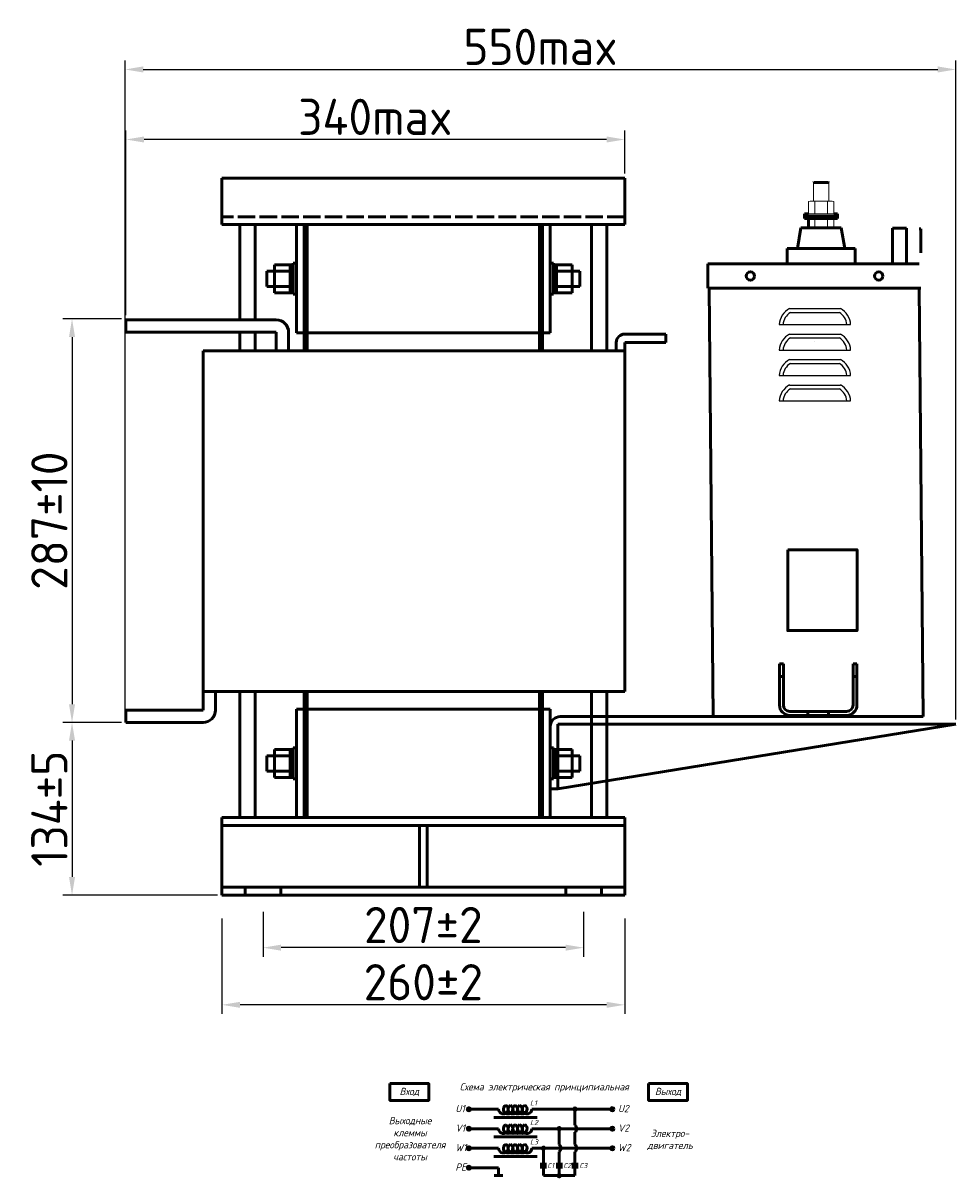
# Model space of a CAD drawing. Header units: millimetres. Extents: x -741 to 1059, y -53 to 1033.
# Tile 2 of 3: x -56 to 588, y 220 to 1017. Entities that reach past the tile are written whole.
import ezdxf

# ---------------------------------------------------------------- set-up
doc = ezdxf.new("R2010")
doc.units = ezdxf.units.MM
doc.linetypes.add('ACAD_ISO02W100', pattern=[15, 12, -3])
doc.layers.get('0').update_dxf_attribs({"lineweight": 50})
doc.styles.add('GOST-2.304_Type-B', font='GOST Common.ttf')
doc.styles.add('GOST-2.304_Type-B_italic', font='GOST Common Italic.ttf')
doc.dimstyles.new('ISO-25', dxfattribs={"dimtxt": 5, "dimasz": 2.5, "dimexe": 1.25, "dimexo": 0.625, "dimtad": 1, "dimtoh": 1, "dimdec": 0, "dimtxsty": 'GOST-2.304_Type-B', "dimcen": 2.5, "dimadec": 0, "dimazin": 0, "dimtfac": 1, "dimtdec": 0, "dimtmove": 0, "dimatfit": 3, "dimfxl": 1, "dimarcsym": 0})

# ---------------------------------------------------------------- blocks, each defined once
blk = doc.blocks.new('Схема')
for points in [[(126.85, -17.74, 1), (128.61, -17.74, 1)], [(115.97, -31.21, 1), (117.72, -31.21, 1)], [(105.05, -44.68, 1), (106.8, -44.68, 1)], [(115.97, -63.61, 1), (117.72, -63.61, 1)]]:
    blk.add_hatch(color=0).paths.add_polyline_path(points)
for p, q in [((74.98, -17.74), (55.53, -17.74)), ((71.66, -23.35), (101.59, -23.35)), ((97.97, -17.74), (128.61, -17.74)), ((127.73, -17.74), (152.48, -17.74)), ((127.73, -17.74), (127.73, -28.73)), ((74.98, -31.21), (55.53, -31.21)), ((97.97, -31.21), (130.42, -31.21)), ((116.85, -31.21), (116.85, -42.2)), ((130.42, -31.21), (152.48, -31.21)), ((71.66, -36.81), (101.59, -36.81)), ((127.73, -33.69), (127.73, -42.2)), ((74.98, -44.68), (55.53, -44.68)), ((97.97, -44.68), (136.56, -44.68)), ((105.93, -44.68), (105.93, -55.73)), ((116.85, -47.16), (116.85, -55.73)), ((127.73, -47.16), (127.73, -55.73)), ((136.56, -44.68), (152.48, -44.68)), ((71.66, -50.28), (101.59, -50.28)), ((103.73, -55.73), (108.12, -55.73)), ((114.65, -55.73), (119.04, -55.73)), ((125.53, -55.73), (129.93, -55.73)), ((74.98, -58.14), (55.53, -58.14)), ((77.95, -63.61), (72.01, -63.61)), ((74.98, -58.14), (74.98, -63.61)), ((103.73, -57.8), (108.12, -57.8)), ((105.93, -57.8), (105.93, -63.61)), ((105.93, -63.61), (120.07, -63.61)), ((114.65, -57.8), (119.04, -57.8)), ((116.85, -63.61), (116.85, -57.8)), ((116.85, -63.61), (127.73, -63.61)), ((125.53, -57.8), (129.93, -57.8)), ((127.73, -63.61), (127.73, -57.8))]:
    blk.add_line(p, q)
for points in [[(0, 0), (26.76, 0), (26.76, -11.69), (0, -11.69)], [(178.58, 0), (205.34, 0), (205.34, -11.69), (178.58, -11.69)]]:
    blk.add_lwpolyline(points, close=True)
for centre in [(54.46, -17.74), (153.56, -17.74), (54.46, -31.21), (153.56, -31.21), (54.46, -44.68), (153.56, -44.68), (54.46, -58.14)]:
    blk.add_circle(centre, 1.08)
at = {"color": 0}
for centre in [(127.73, -17.74), (116.85, -31.21), (105.93, -44.68), (116.85, -63.61)]:
    blk.add_circle(centre, 0.876, dxfattribs=at)
for centre, radius, start, end in [((78.26, -17.74), 3.28, 180, 60), ((81.54, -17.74), 3.28, 120, 60), ((84.83, -17.74), 3.28, 120, 60), ((88.11, -17.74), 3.28, 120, 60), ((91.4, -17.74), 3.28, 120, 60), ((94.68, -17.74), 3.28, 120, 0), ((78.26, -31.21), 3.28, 180, 60), ((81.54, -31.21), 3.28, 120, 60), ((84.83, -31.21), 3.28, 120, 60), ((88.11, -31.21), 3.28, 120, 60), ((91.4, -31.21), 3.28, 120, 60), ((94.68, -31.21), 3.28, 120, 0), ((125.73, -31.21), 3.19, 308.94144, 51.05856), ((78.26, -44.68), 3.28, 180, 60), ((81.54, -44.68), 3.28, 120, 60), ((84.83, -44.68), 3.28, 120, 60), ((88.11, -44.68), 3.28, 120, 60), ((91.4, -44.68), 3.28, 120, 60), ((94.68, -44.68), 3.28, 120, 0), ((114.84, -44.68), 3.19, 308.94144, 51.05856), ((125.73, -44.68), 3.19, 308.94144, 51.05856)]:
    blk.add_arc(centre, radius, start, end)
at = {"style": 'GOST-2.304_Type-B_italic'}
for s, insert, char_height, width, attachment_point in [('Схема электрическая принципиальная', (106.53, -2.96), 5, 143.4834, 5), ('Вход', (13.38, -5.84), 5, 26.7633, 5), ('Выход', (191.96, -5.84), 5, 26.7633, 5), ('U1', (45.18, -14.79), 5, 144.0546, 1), ('L1', (96.71, -11.66), 3.5, 76.8291, 1), ('U2', (157.44, -14.79), 5, 144.0546, 1), ('Выходные\\Pклеммы\\Pпреобразователя\\Pчастоты', (13.88, -38.1), 5, 26.7633, 5), ('V1', (45.18, -28.26), 5, 144.0546, 1), ('L2', (96.71, -25.13), 3.5, 76.8291, 1), ('V2', (157.44, -28.26), 5, 144.0546, 1), ('Электро-\\Pдвигатель', (193.3, -38.93), 5, 17.1809, 5), ('L3', (96.71, -38.59), 3.5, 76.8291, 1), ('W1', (45.18, -41.72), 5, 144.0546, 1), ('W2', (157.44, -41.72), 5, 144.0546, 1), ('PE', (45.18, -55.19), 5, 144.0546, 1), ('C1', (108.57, -54.89), 3.5, 76.8291, 1), ('C2', (119.64, -54.89), 3.5, 76.8291, 1), ('C3', (130.7, -54.89), 3.5, 76.8291, 1)]:
    blk.add_mtext(s, dxfattribs=dict(at, insert=insert, char_height=char_height, width=width, attachment_point=attachment_point))
blk = doc.blocks.new('*D68')
at = {"color": 0, "lineweight": -2, "transparency": 16777216}
for p, q in [((81.53, 398.25), (81.53, 332.41)), ((359.53, 398.25), (359.53, 332.41)), ((347.03, 338.66), (94.03, 338.66))]:
    blk.add_line(p, q, dxfattribs=at)
at = {"color": 0, "transparency": 16777216}
for points in [[(94.03, 340.74), (94.03, 336.58), (81.53, 338.66)], [(347.03, 340.74), (347.03, 336.58), (359.53, 338.66)]]:
    blk.add_solid(points, dxfattribs=at)
at = {"layer": 'Defpoints', "color": 0, "transparency": 16777216}
for p in [(81.53, 401.38), (359.53, 401.38), (81.53, 338.66)]:
    blk.add_point(p, dxfattribs=at)
at = {"color": 0, "transparency": 16777216, "insert": (220.53, 354.29), "char_height": 25, "attachment_point": 5, "style": 'GOST-2.304_Type-B'}
blk.add_mtext('260%%P2', dxfattribs=at)
blk = doc.blocks.new('*D65')
at = {"color": 0, "lineweight": -2, "transparency": 16777216}
for p, q in [((15.24, 814.8), (15.24, 942.46)), ((359.53, 912.63), (359.53, 942.46)), ((347.03, 936.21), (27.74, 936.21))]:
    blk.add_line(p, q, dxfattribs=at)
at = {"color": 0, "transparency": 16777216}
for points in [[(27.74, 938.29), (27.74, 934.12), (15.24, 936.21)], [(347.03, 938.29), (347.03, 934.12), (359.53, 936.21)]]:
    blk.add_solid(points, dxfattribs=at)
at = {"layer": 'Defpoints', "color": 0, "transparency": 16777216}
for p in [(15.24, 936.21), (359.53, 909.5), (15.24, 811.67)]:
    blk.add_point(p, dxfattribs=at)
at = {"color": 0, "transparency": 16777216, "insert": (187.38, 951.83), "char_height": 25, "attachment_point": 5, "style": 'GOST-2.304_Type-B'}
blk.add_mtext('340max', dxfattribs=at)
blk = doc.blocks.new('*D69')
at = {"color": 0, "lineweight": -2, "transparency": 16777216}
for p, q in [((109.87, 402.98), (109.87, 371.88)), ((331.19, 402.98), (331.19, 371.88)), ((318.69, 378.13), (122.37, 378.13))]:
    blk.add_line(p, q, dxfattribs=at)
at = {"color": 0, "transparency": 16777216}
for points in [[(122.37, 380.22), (122.37, 376.05), (109.87, 378.13)], [(318.69, 380.22), (318.69, 376.05), (331.19, 378.13)]]:
    blk.add_solid(points, dxfattribs=at)
at = {"layer": 'Defpoints', "color": 0, "transparency": 16777216}
for p in [(109.87, 406.1), (331.19, 406.1), (109.87, 378.13)]:
    blk.add_point(p, dxfattribs=at)
at = {"color": 0, "transparency": 16777216, "insert": (220.53, 393.76), "char_height": 25, "attachment_point": 5, "style": 'GOST-2.304_Type-B'}
blk.add_mtext('207%%P2', dxfattribs=at)
blk = doc.blocks.new('*D66')
at = {"color": 0, "lineweight": -2, "transparency": 16777216}
for p, q in [((12.12, 812.29), (-28.24, 812.29)), ((-21.99, 799.79), (-21.99, 546.18)), ((12.12, 533.68), (-28.24, 533.68))]:
    blk.add_line(p, q, dxfattribs=at)
at = {"color": 0, "transparency": 16777216}
for points in [[(-24.08, 799.79), (-19.91, 799.79), (-21.99, 812.29)], [(-24.08, 546.18), (-19.91, 546.18), (-21.99, 533.68)]]:
    blk.add_solid(points, dxfattribs=at)
at = {"layer": 'Defpoints', "color": 0, "transparency": 16777216}
for p in [(15.24, 812.29), (-21.99, 533.68), (15.24, 533.68)]:
    blk.add_point(p, dxfattribs=at)
at = {"color": 0, "transparency": 16777216, "insert": (-37.62, 672.99), "char_height": 25, "attachment_point": 5, "rotation": 90, "style": 'GOST-2.304_Type-B'}
blk.add_mtext('287%%P10', dxfattribs=at)
blk = doc.blocks.new('*D67')
at = {"color": 0, "lineweight": -2, "transparency": 16777216}
for p, q in [((11.5, 533.68), (-28.24, 533.68)), ((-21.99, 521.18), (-21.99, 426.96)), ((78.41, 414.46), (-28.24, 414.46))]:
    blk.add_line(p, q, dxfattribs=at)
at = {"color": 0, "transparency": 16777216}
for points in [[(-24.08, 521.18), (-19.91, 521.18), (-21.99, 533.68)], [(-24.08, 426.96), (-19.91, 426.96), (-21.99, 414.46)]]:
    blk.add_solid(points, dxfattribs=at)
at = {"layer": 'Defpoints', "color": 0, "transparency": 16777216}
for p in [(14.62, 533.68), (-21.99, 414.46), (81.53, 414.46)]:
    blk.add_point(p, dxfattribs=at)
at = {"color": 0, "transparency": 16777216, "insert": (-37.62, 474.07), "char_height": 25, "attachment_point": 5, "rotation": 90, "style": 'GOST-2.304_Type-B'}
blk.add_mtext('134%%P5', dxfattribs=at)
blk = doc.blocks.new('*D64')
at = {"color": 0, "lineweight": -2, "transparency": 16777216}
for p, q in [((14.62, 536.81), (14.62, 990.81)), ((588.19, 535.69), (588.19, 990.81)), ((27.12, 984.56), (575.69, 984.56))]:
    blk.add_line(p, q, dxfattribs=at)
at = {"color": 0, "transparency": 16777216}
for points in [[(27.12, 986.65), (27.12, 982.48), (14.62, 984.56)], [(575.69, 986.65), (575.69, 982.48), (588.19, 984.56)]]:
    blk.add_solid(points, dxfattribs=at)
at = {"layer": 'Defpoints', "color": 0, "transparency": 16777216}
for p in [(588.19, 984.56), (14.62, 533.68), (588.19, 532.57)]:
    blk.add_point(p, dxfattribs=at)
at = {"color": 0, "transparency": 16777216, "insert": (301.41, 1000.19), "char_height": 25, "attachment_point": 5, "style": 'GOST-2.304_Type-B'}
blk.add_mtext('550max', dxfattribs=at)

msp = doc.modelspace()

# ---------------------------------------------------------------- linework, layer by layer
for p, q in [((81.53, 877.43), (81.53, 909.5)), ((81.53, 909.5), (359.53, 909.5)), ((359.53, 909.5), (359.53, 877.43)), ((490.15, 906.55), (489.89, 906.27)), ((490.15, 906.55), (500.13, 906.55)), ((500.13, 906.55), (500.39, 906.27)), ((486.38, 884.89), (483.74, 884.89)), ((483.74, 884.89), (483.74, 883.25)), ((503.9, 884.89), (506.54, 884.89)), ((506.54, 884.89), (506.54, 883.25)), ((359.53, 877.43), (81.53, 877.43)), ((93.83, 877.43), (93.83, 811.67)), ((104.52, 877.43), (104.52, 811.67)), ((132.86, 877.43), (132.86, 802.58)), ((138.2, 877.43), (132.86, 877.43)), ((138.2, 802.58), (138.2, 877.43)), ((138.2, 877.43), (140.34, 877.43)), ((138.2, 790.29), (138.2, 877.43)), ((300.72, 877.43), (140.34, 877.43)), ((140.34, 877.43), (140.34, 802.58)), ((140.34, 877.43), (140.34, 790.29)), ((302.86, 877.43), (300.72, 877.43)), ((300.72, 877.43), (300.72, 790.29)), ((302.86, 802.58), (302.86, 877.43)), ((302.86, 877.43), (308.2, 877.43)), ((302.86, 790.29), (302.86, 877.43)), ((308.2, 877.43), (308.2, 802.58)), ((336.54, 877.43), (336.54, 790.29)), ((359.53, 877.43), (341.88, 877.43)), ((347.23, 877.43), (347.23, 790.29)), ((506.54, 883.25), (483.74, 883.25)), ((483.74, 883.19), (483.74, 881.55)), ((483.74, 881.55), (506.54, 881.55)), ((486.38, 881.33), (486.38, 875.24)), ((506.54, 883.19), (506.54, 881.55)), ((481.24, 875.24), (478.74, 860.98)), ((481.95, 875.24), (481.24, 875.24)), ((481.95, 875.24), (508.33, 875.24)), ((508.33, 875.24), (509.04, 875.24)), ((509.04, 875.24), (511.54, 860.98)), ((544.36, 874.95), (544.36, 850.29)), ((544.36, 874.95), (553.99, 874.95)), ((553.99, 874.95), (553.99, 850.29)), ((562.77, 874.59), (563.88, 874.59)), ((563.88, 874.59), (563.88, 857.88)), ((471.61, 850.29), (471.61, 860.98)), ((471.61, 860.98), (518.67, 860.98)), ((518.67, 850.29), (518.67, 860.98)), ((112.54, 834.66), (112.54, 845.35)), ((112.54, 845.35), (117.89, 845.35)), ((117.89, 830.38), (117.89, 849.63)), ((117.89, 849.63), (128.58, 849.63)), ((117.89, 845.35), (128.58, 845.35)), ((128.58, 849.63), (128.58, 830.38)), ((130.72, 849.63), (128.58, 849.63)), ((132.86, 850.7), (130.72, 850.7)), ((130.72, 850.7), (130.72, 829.31)), ((130.72, 830.38), (130.72, 849.63)), ((308.2, 850.7), (310.34, 850.7)), ((310.34, 850.7), (310.34, 829.31)), ((310.34, 830.38), (310.34, 849.63)), ((310.34, 849.63), (312.48, 849.63)), ((323.17, 849.63), (312.48, 849.63)), ((312.48, 849.63), (312.48, 830.38)), ((323.17, 845.35), (312.48, 845.35)), ((323.17, 830.38), (323.17, 849.63)), ((328.52, 845.35), (323.17, 845.35)), ((328.52, 834.66), (328.52, 845.35)), ((417.94, 850.29), (416.83, 850.29)), ((416.83, 850.29), (416.83, 833.58)), ((416.83, 850.29), (439.11, 850.29)), ((417.94, 850.29), (562.77, 850.29)), ((464.64, 850.29), (516.07, 850.29)), ((466.29, 850.29), (514.42, 850.29)), ((471.61, 850.29), (518.67, 850.29)), ((531.8, 850.29), (549.18, 850.29)), ((562.77, 850.29), (540.49, 850.29)), ((544.36, 850.29), (553.99, 850.29)), ((130.72, 840.01), (128.58, 841.59)), ((310.34, 840.01), (312.48, 841.59)), ((117.89, 834.66), (112.54, 834.66)), ((128.58, 834.66), (117.89, 834.66)), ((128.58, 830.38), (117.89, 830.38)), ((128.58, 830.38), (130.72, 830.38)), ((130.72, 829.31), (132.86, 829.31)), ((310.34, 829.31), (308.2, 829.31)), ((312.48, 830.38), (310.34, 830.38)), ((312.48, 834.66), (323.17, 834.66)), ((312.48, 830.38), (323.17, 830.38)), ((323.17, 834.66), (328.52, 834.66)), ((416.83, 833.58), (417.94, 833.58)), ((417.38, 833.58), (563.88, 833.58)), ((417.94, 833.58), (563.88, 833.58)), ((420.64, 537.71), (417.94, 833.58)), ((490.91, 833.58), (446.35, 833.58)), ((565.6, 537.71), (562.89, 833.58)), ((118.96, 811.67), (15.24, 811.67)), ((15.24, 811.67), (15.24, 803.12)), ((15.24, 803.12), (118.96, 803.12)), ((93.83, 803.12), (93.83, 790.29)), ((104.52, 803.12), (104.52, 790.29)), ((118.96, 803.12), (118.96, 790.29)), ((127.51, 790.29), (127.51, 803.12)), ((132.86, 802.58), (138.2, 802.58)), ((140.34, 802.58), (300.72, 802.58)), ((308.2, 802.58), (302.86, 802.58)), ((359.53, 801.84), (387.88, 801.84)), ((387.88, 801.84), (387.88, 796.06)), ((359.53, 790.29), (68.48, 790.29)), ((68.48, 790.29), (68.48, 555.06)), ((138.2, 790.29), (127.51, 790.29)), ((302.86, 790.29), (332.8, 790.29)), ((353.75, 790.29), (353.75, 796.06)), ((359.53, 796.06), (359.53, 790.29)), ((387.88, 796.06), (359.53, 796.06)), ((359.53, 790.29), (359.53, 555.06)), ((68.48, 555.06), (359.53, 555.06)), ((68.48, 555.06), (68.48, 542.23)), ((77.03, 542.23), (77.03, 555.06)), ((93.83, 555.06), (93.83, 467.92)), ((104.52, 555.06), (104.52, 467.92)), ((138.2, 467.92), (138.2, 555.06)), ((140.34, 555.06), (140.34, 467.92)), ((300.72, 555.06), (300.72, 467.92)), ((302.86, 467.92), (302.86, 555.06)), ((336.54, 555.06), (336.54, 467.92)), ((347.23, 555.06), (347.23, 467.92)), ((68.48, 542.23), (15.24, 542.23)), ((15.24, 542.23), (15.24, 533.68)), ((132.86, 467.92), (132.86, 542.77)), ((132.86, 542.77), (138.2, 542.77)), ((140.34, 542.77), (300.72, 542.77)), ((308.2, 542.77), (302.86, 542.77)), ((308.2, 467.92), (308.2, 542.77)), ((493.31, 537.71), (315.08, 537.71)), ((565.6, 537.71), (420.64, 537.71)), ((426.29, 537.71), (522.81, 537.71)), ((426.29, 537.71), (522.81, 537.71)), ((15.24, 533.68), (68.48, 533.68)), ((313.34, 532.57), (588.19, 532.57)), ((313.34, 487.85), (588.19, 532.57)), ((112.54, 500), (112.54, 510.69)), ((112.54, 510.69), (117.89, 510.69)), ((117.89, 495.72), (117.89, 514.97)), ((117.89, 514.97), (128.58, 514.97)), ((117.89, 510.69), (128.58, 510.69)), ((128.58, 514.97), (128.58, 495.72)), ((130.72, 514.97), (128.58, 514.97)), ((132.86, 516.04), (130.72, 516.04)), ((130.72, 516.04), (130.72, 494.65)), ((130.72, 495.72), (130.72, 514.97)), ((308.2, 516.04), (310.34, 516.04)), ((310.34, 516.04), (310.34, 494.65)), ((310.34, 495.72), (310.34, 514.97)), ((310.34, 514.97), (312.48, 514.97)), ((323.17, 514.97), (312.48, 514.97)), ((312.48, 514.97), (312.48, 495.72)), ((323.17, 510.69), (312.48, 510.69)), ((323.17, 495.72), (323.17, 514.97)), ((328.52, 510.69), (323.17, 510.69)), ((328.52, 500), (328.52, 510.69)), ((130.72, 505.35), (128.58, 506.93)), ((310.34, 505.35), (312.48, 506.93)), ((117.89, 500), (112.54, 500)), ((128.58, 500), (117.89, 500)), ((128.58, 495.72), (117.89, 495.72)), ((128.58, 495.72), (130.72, 495.72)), ((130.72, 494.65), (132.86, 494.65)), ((310.34, 494.65), (308.2, 494.65)), ((312.48, 495.72), (310.34, 495.72)), ((312.48, 500), (323.17, 500)), ((312.48, 495.72), (323.17, 495.72)), ((323.17, 500), (328.52, 500)), ((359.53, 467.92), (81.53, 467.92)), ((81.53, 467.92), (81.53, 414.46)), ((359.53, 462.58), (81.53, 462.58)), ((138.2, 467.92), (132.86, 467.92)), ((140.34, 467.92), (138.2, 467.92)), ((300.72, 467.92), (140.34, 467.92)), ((217.86, 462.58), (217.86, 419.81)), ((223.2, 462.58), (223.2, 419.81)), ((300.72, 467.92), (302.86, 467.92)), ((302.86, 467.92), (308.2, 467.92)), ((347.23, 467.92), (336.54, 467.92)), ((359.53, 414.46), (359.53, 467.92)), ((81.53, 419.81), (359.53, 419.81)), ((81.53, 414.46), (359.53, 414.46)), ((97.57, 419.81), (97.57, 414.46)), ((122.16, 414.46), (97.57, 414.46)), ((122.16, 419.81), (122.16, 414.46)), ((318.9, 419.81), (318.9, 414.46)), ((343.49, 414.46), (318.9, 414.46)), ((343.49, 414.46), (318.9, 414.46)), ((343.49, 419.81), (343.49, 414.46))]:
    msp.add_line(p, q)
at = {"lineweight": 15}
for p, q in [((489.88, 906.27), (495.14, 906.27)), ((489.88, 893.71), (489.89, 906.27)), ((500.4, 906.27), (495.14, 906.27)), ((500.4, 893.71), (500.39, 906.27)), ((486.38, 884.89), (486.38, 893.49)), ((501.71, 893.71), (488.57, 893.71)), ((490.76, 885.11), (490.76, 893.49)), ((495.14, 893.71), (500.35, 893.71)), ((495.14, 893.71), (502.15, 893.71)), ((495.14, 893.71), (500.4, 893.71)), ((495.14, 893.71), (500.4, 893.71)), ((499.52, 885.11), (499.52, 893.49)), ((503.9, 884.89), (503.9, 893.49)), ((503.9, 884.89), (503.9, 893.49)), ((483.74, 884.89), (506.54, 884.89)), ((495.14, 884.89), (486.38, 884.89)), ((490.76, 884.89), (486.38, 884.89)), ((495.14, 884.89), (490.76, 884.89)), ((495.14, 884.89), (503.9, 884.89)), ((495.14, 884.89), (499.52, 884.89)), ((503.9, 884.89), (499.52, 884.89)), ((503.9, 884.89), (503.9, 889.27)), ((503.9, 884.89), (503.9, 887.52)), ((503.9, 884.89), (503.9, 885.77)), ((503.9, 884.89), (503.9, 885.33)), ((503.9, 884.89), (503.9, 885.11)), ((483.74, 883.19), (506.54, 883.19)), ((490.76, 875.24), (490.76, 881.33)), ((499.52, 875.24), (499.52, 881.33)), ((503.9, 875.24), (503.9, 881.33)), ((503.9, 875.24), (503.9, 881.33))]:
    msp.add_line(p, q, dxfattribs=at)
at = {"linetype": 'ACAD_ISO02W100'}
msp.add_line((359.53, 882.77), (81.53, 882.77), dxfattribs=at)
at = {"lineweight": 25}
for p, q in [((473.3, 819.4), (508.45, 819.4)), ((474, 816.77), (507.76, 816.77)), ((466.22, 808.38), (515.53, 808.38)), ((473.3, 801.82), (508.45, 801.82)), ((474, 799.2), (507.76, 799.2)), ((466.22, 790.81), (515.53, 790.81)), ((490.88, 796.76), (490.88, 796.76)), ((473.3, 784.25), (508.45, 784.25)), ((474, 781.62), (507.76, 781.62)), ((466.22, 773.23), (515.53, 773.23)), ((473.3, 766.67), (508.45, 766.67)), ((474, 764.05), (507.76, 764.05)), ((466.22, 755.65), (515.53, 755.65))]:
    msp.add_line(p, q, dxfattribs=at)
at = {"color": 0}
for p, q in [((466.42, 545.69), (466.42, 574.21)), ((466.42, 574.21), (466.42, 565.29)), ((466.42, 574.21), (469.09, 574.21)), ((469.09, 574.21), (469.09, 545.69)), ((517.22, 545.69), (517.22, 574.21)), ((517.22, 574.21), (517.22, 565.29)), ((517.22, 574.21), (517.22, 565.29)), ((517.22, 574.21), (519.9, 574.21)), ((519.9, 574.21), (519.9, 545.69)), ((466.42, 565.29), (469.09, 565.29)), ((517.22, 565.29), (519.9, 565.29)), ((473.55, 541.23), (512.77, 541.23)), ((512.77, 538.56), (473.55, 538.56)), ((493.16, 541.23), (486.03, 541.23)), ((493.16, 541.23), (486.03, 541.23)), ((493.16, 541.23), (500.29, 541.23))]:
    msp.add_line(p, q, dxfattribs=at)
at = {"color": 0, "linetype": 'ACAD_ISO02W100', "ltscale": 0.09}
for p, q in [((486.03, 541.23), (486.03, 538.56)), ((500.29, 541.23), (500.29, 538.56))]:
    msp.add_line(p, q, dxfattribs=at)
msp.add_lwpolyline([(472.13, 652.94), (519.94, 652.94), (519.94, 597.12), (472.13, 597.12)], close=True)
msp.add_lwpolyline([(313.34, 532.57), (313.34, 487.85), (308.2, 487.85), (308.2, 542.77)])
for centre in [(446.35, 841.93), (534.92, 841.93)]:
    msp.add_circle(centre, 2.9)
at = {"lineweight": 15}
for centre, radius, start, end in [((488.57, 882.65), 11.06, 78.57881, 101.42119), ((495.14, 849.79), 43.92, 84.27519, 95.72481), ((501.71, 882.65), 11.06, 78.57881, 101.42119), ((488.57, 895.95), 11.06, 258.57881, 281.42119), ((495.14, 928.81), 43.92, 264.27519, 275.72481), ((501.71, 895.95), 11.06, 258.57881, 281.42119), ((488.57, 870.48), 11.06, 78.57881, 101.42119), ((495.14, 837.63), 43.92, 84.27519, 95.72481), ((501.71, 870.48), 11.06, 78.57881, 101.42119)]:
    msp.add_arc(centre, radius, start, end, dxfattribs=at)
at = {"lineweight": 25}
for centre, radius, start, end in [((479.64, 807.54), 13.45, 118.12466, 176.40489), ((479.64, 807.54), 10.83, 121.42622, 175.53214), ((502.11, 807.54), 10.83, 4.46786, 58.57378), ((502.11, 807.54), 13.45, 3.59511, 61.87534), ((479.64, 789.96), 13.45, 118.12466, 176.40489), ((479.64, 789.96), 10.83, 121.42622, 175.53214), ((502.11, 789.96), 10.83, 4.46786, 58.57378), ((502.11, 789.96), 13.45, 3.59511, 61.87534), ((479.64, 772.39), 13.45, 118.12466, 176.40489), ((479.64, 772.39), 10.83, 121.42622, 175.53214), ((502.11, 772.39), 10.83, 4.46786, 58.57378), ((502.11, 772.39), 13.45, 3.59511, 61.87534), ((479.64, 754.81), 13.45, 118.12466, 176.40489), ((502.11, 754.81), 13.45, 3.59511, 61.87534), ((479.64, 754.81), 10.83, 121.42622, 175.53214), ((502.11, 754.81), 10.83, 4.46786, 58.57378)]:
    msp.add_arc(centre, radius, start, end, dxfattribs=at)
for centre, radius, start, end in [((118.96, 803.12), 8.55, 0, 90), ((359.53, 796.06), 5.77, 90, 180), ((68.48, 542.23), 8.55, 270, 0), ((315.08, 530.83), 6.88, 90, 180)]:
    msp.add_arc(centre, radius, start, end)
at = {"color": 0}
for centre, radius, start, end in [((473.55, 545.69), 7.13, 180, 270), ((473.55, 545.69), 4.46, 180, 270), ((512.77, 545.69), 4.46, 270, 0), ((512.77, 545.69), 7.13, 270, 0)]:
    msp.add_arc(centre, radius, start, end, dxfattribs=at)

# ---------------------------------------------------------------- block references
msp.add_blockref('Схема', (197.49, 284.3))

# ---------------------------------------------------------------- dimensions: what is measured, and where the dimension line sits
dim = msp.add_linear_dim(base=(588.19, 984.56), p1=(14.62, 533.68), p2=(588.19, 532.57), text='550max', dimstyle='ISO-25')
dim.commit()
dim.dimension.update_dxf_attribs({"geometry": '*D64', "text_midpoint": (301.41, 1000.19)})
for base, p1, p2, text, picture, middle in [((15.24, 936.21), (359.53, 909.5), (15.24, 811.67), '340max', '*D65', (187.38, 936.21)), ((81.53, 338.66), (359.53, 401.38), (81.53, 401.38), '260%%P2', '*D68', (220.53, 338.66))]:
    dim = msp.add_linear_dim(base=base, p1=p1, p2=p2, angle=180, text=text, dimstyle='ISO-25')
    dim.commit()
    dim.dimension.update_dxf_attribs({"geometry": picture, "text_midpoint": middle, "dimtype": 160})
for base, p1, p2, angle, text, picture, middle in [((-21.99, 533.68), (15.24, 812.29), (15.24, 533.68), 90, '287%%P10', '*D66', (-37.62, 672.99)), ((-21.99, 414.46), (14.62, 533.68), (81.53, 414.46), 90, '134%%P5', '*D67', (-37.62, 474.07)), ((109.87, 378.13), (331.19, 406.1), (109.87, 406.1), 180, '207%%P2', '*D69', (220.53, 393.76))]:
    dim = msp.add_linear_dim(base=base, p1=p1, p2=p2, angle=angle, text=text, dimstyle='ISO-25')
    dim.commit()
    dim.dimension.update_dxf_attribs({"geometry": picture, "text_midpoint": middle})

doc.saveas('drawing.dxf')
